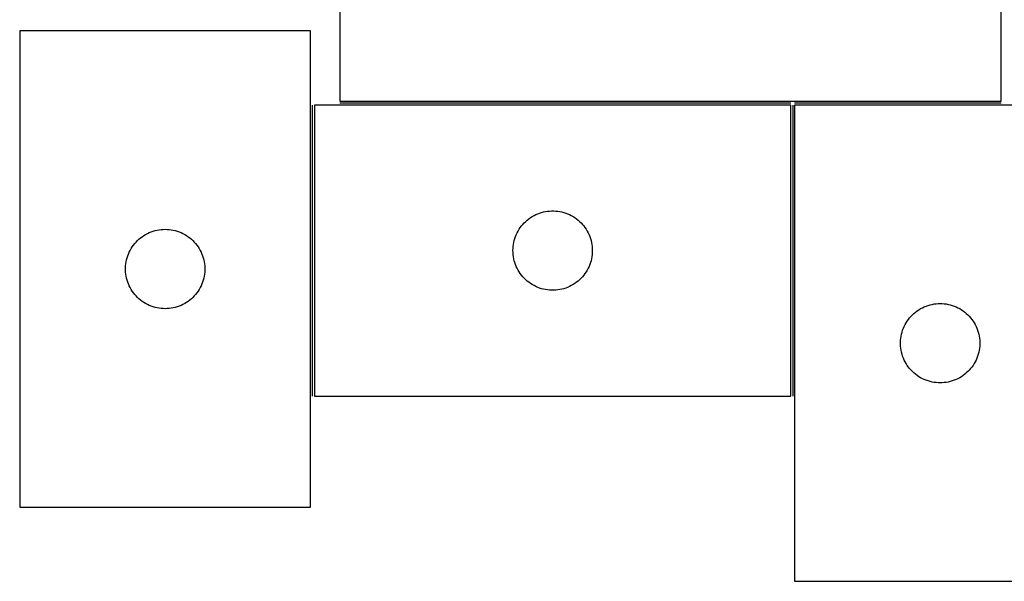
# Model space of a CAD drawing. Header units: millimetres. Extents: x 7 to 1492, y 7 to 488.
# Tile 1 of 6: x 12 to 384, y 7 to 219. Entities that reach past the tile are written whole.
import ezdxf

# ---------------------------------------------------------------- set-up
doc = ezdxf.new("R2010")
doc.units = ezdxf.units.MM
doc.layers.add('COMMON', color=5, linetype='CONTINUOUS', true_color=0x0000ff)
doc.layers.add('CUT', color=7, linetype='CONTINUOUS', true_color=0x000000)

msp = doc.modelspace()

# ---------------------------------------------------------------- linework, layer by layer
at = {"layer": 'COMMON'}
for p, q in [((122.762177, 76.614288), (122.762177, 186.614288)), ((303.512177, 187.364289), (133.082, 187.364289)), ((304.262177, 186.614288), (304.262177, 76.614288)), ((383.082, 187.364289), (305.012178, 187.364289))]:
    msp.add_line(p, q, dxfattribs=at)
at = {"layer": 'CUT'}
for p, q in [((383.082, 188.114289), (383.082, 488.114289)), ((133.082, 288.114289), (133.082, 188.114289)), ((122.012176, 214.649201), (12.012176, 214.649201)), ((12.012176, 214.649201), (12.012176, 34.649201)), ((122.012176, 34.649201), (122.012176, 214.649201)), ((303.512177, 186.614288), (123.512177, 186.614288)), ((123.512177, 186.614288), (123.512177, 76.614288)), ((133.082, 188.114289), (383.082, 188.114289)), ((303.512177, 76.614288), (303.512177, 186.614288)), ((415.012178, 186.614288), (305.012178, 186.614288)), ((305.012178, 186.614288), (305.012178, 6.614288)), ((206.462526, 144.85447), (207.153461, 145.199822)), ((207.153461, 145.199822), (207.861258, 145.509147)), ((207.861258, 145.509147), (208.584041, 145.781626)), ((208.584041, 145.781626), (209.319892, 146.016536)), ((209.319892, 146.016536), (210.066861, 146.213253)), ((210.066861, 146.213253), (210.822965, 146.371257)), ((210.822965, 146.371257), (211.586201, 146.490128)), ((211.586201, 146.490128), (212.354545, 146.569551)), ((212.354545, 146.569551), (213.125958, 146.609315)), ((213.125958, 146.609315), (213.898395, 146.609315)), ((213.898395, 146.609315), (214.669809, 146.569551)), ((214.669809, 146.569551), (215.438152, 146.490128)), ((215.438152, 146.490128), (216.201388, 146.371257)), ((216.201388, 146.371257), (216.957493, 146.213253)), ((216.957493, 146.213253), (217.704461, 146.016536)), ((217.704461, 146.016536), (218.440312, 145.781626)), ((218.440312, 145.781626), (219.163095, 145.509147)), ((219.163095, 145.509147), (219.870893, 145.199822)), ((219.870893, 145.199822), (220.561828, 144.85447)), ((201.75038, 140.92343), (202.245198, 141.51657)), ((202.245198, 141.51657), (202.769894, 142.08345)), ((202.769894, 142.08345), (203.323077, 142.622568)), ((203.323077, 142.622568), (203.903279, 143.132494)), ((203.903279, 143.132494), (204.508963, 143.611876)), ((204.508963, 143.611876), (205.138521, 144.059443)), ((205.138521, 144.059443), (205.790285, 144.474007)), ((205.790285, 144.474007), (206.462526, 144.85447)), ((220.561828, 144.85447), (221.234069, 144.474007)), ((221.234069, 144.474007), (221.885833, 144.059443)), ((221.885833, 144.059443), (222.515391, 143.611876)), ((222.515391, 143.611876), (223.121074, 143.132494)), ((223.121074, 143.132494), (223.701277, 142.622568)), ((223.701277, 142.622568), (224.25446, 142.08345)), ((224.25446, 142.08345), (224.779156, 141.51657)), ((224.779156, 141.51657), (225.273974, 140.92343)), ((59.623955, 137.703479), (60.305769, 138.066507)), ((60.305769, 138.066507), (61.005367, 138.393954)), ((61.005367, 138.393954), (61.720894, 138.684953)), ((61.720894, 138.684953), (62.450453, 138.938732)), ((62.450453, 138.938732), (63.192109, 139.154617)), ((63.192109, 139.154617), (63.943895, 139.332036)), ((63.943895, 139.332036), (64.703817, 139.470519)), ((64.703817, 139.470519), (65.469861, 139.569699)), ((65.469861, 139.569699), (66.239994, 139.629312)), ((66.239994, 139.629312), (67.012176, 139.649201)), ((67.012176, 139.649201), (67.784357, 139.629312)), ((67.784357, 139.629312), (68.554491, 139.569699)), ((68.554491, 139.569699), (69.320534, 139.470519)), ((69.320534, 139.470519), (70.080457, 139.332036)), ((70.080457, 139.332036), (70.832243, 139.154617)), ((70.832243, 139.154617), (71.573898, 138.938732)), ((71.573898, 138.938732), (72.303457, 138.684953)), ((72.303457, 138.684953), (73.018984, 138.393954)), ((73.018984, 138.393954), (73.718583, 138.066507)), ((73.718583, 138.066507), (74.400397, 137.703479)), ((199.767423, 137.621096), (200.094871, 138.320695)), ((200.094871, 138.320695), (200.457898, 139.002509)), ((200.457898, 139.002509), (200.855543, 139.664731)), ((200.855543, 139.664731), (201.286752, 140.305604)), ((201.286752, 140.305604), (201.75038, 140.92343)), ((225.273974, 140.92343), (225.737602, 140.305604)), ((225.737602, 140.305604), (226.16881, 139.664731)), ((226.16881, 139.664731), (226.566455, 139.002509)), ((226.566455, 139.002509), (226.929483, 138.320695)), ((226.929483, 138.320695), (227.25693, 137.621096)), ((55.014587, 133.652415), (55.493969, 134.258099)), ((55.493969, 134.258099), (56.003895, 134.838301)), ((56.003895, 134.838301), (56.543013, 135.391484)), ((56.543013, 135.391484), (57.109894, 135.91618)), ((57.109894, 135.91618), (57.703034, 136.410998)), ((57.703034, 136.410998), (58.320859, 136.874626)), ((58.320859, 136.874626), (58.961733, 137.305834)), ((58.961733, 137.305834), (59.623955, 137.703479)), ((74.400397, 137.703479), (75.062619, 137.305834)), ((75.062619, 137.305834), (75.703492, 136.874626)), ((75.703492, 136.874626), (76.321318, 136.410998)), ((76.321318, 136.410998), (76.914458, 135.91618)), ((76.914458, 135.91618), (77.481338, 135.391484)), ((77.481338, 135.391484), (78.020456, 134.838301)), ((78.020456, 134.838301), (78.530382, 134.258099)), ((78.530382, 134.258099), (79.009764, 133.652415)), ((198.690858, 133.922646), (198.829341, 134.682569)), ((198.829341, 134.682569), (199.006761, 135.434355)), ((199.006761, 135.434355), (199.222646, 136.17601)), ((199.222646, 136.17601), (199.476424, 136.905569)), ((199.476424, 136.905569), (199.767423, 137.621096)), ((227.25693, 137.621096), (227.547929, 136.905569)), ((227.547929, 136.905569), (227.801707, 136.17601)), ((227.801707, 136.17601), (228.017593, 135.434355)), ((228.017593, 135.434355), (228.195012, 134.682569)), ((228.195012, 134.682569), (228.333495, 133.922646)), ((52.844837, 129.577337), (53.117316, 130.300119)), ((53.117316, 130.300119), (53.426642, 131.007917)), ((53.426642, 131.007917), (53.771994, 131.698852)), ((53.771994, 131.698852), (54.152456, 132.371093)), ((54.152456, 132.371093), (54.567021, 133.022857)), ((54.567021, 133.022857), (55.014587, 133.652415)), ((79.009764, 133.652415), (79.457331, 133.022857)), ((79.457331, 133.022857), (79.871895, 132.371093)), ((79.871895, 132.371093), (80.252358, 131.698852)), ((80.252358, 131.698852), (80.59771, 131.007917)), ((80.59771, 131.007917), (80.907035, 130.300119)), ((80.907035, 130.300119), (81.179514, 129.577337)), ((198.512177, 131.614288), (198.532065, 132.386469)), ((198.532065, 130.842106), (198.512177, 131.614288)), ((198.532065, 132.386469), (198.591679, 133.156603)), ((198.591679, 130.071973), (198.532065, 130.842106)), ((198.591679, 133.156603), (198.690858, 133.922646)), ((228.333495, 133.922646), (228.432675, 133.156603)), ((228.432675, 133.156603), (228.492288, 132.386469)), ((228.492288, 130.842106), (228.432675, 130.071973)), ((228.492288, 132.386469), (228.512177, 131.614288)), ((228.512177, 131.614288), (228.492288, 130.842106)), ((52.056913, 125.806833), (52.136336, 126.575176)), ((52.136336, 126.575176), (52.255206, 127.338412)), ((52.255206, 127.338412), (52.41321, 128.094517)), ((52.41321, 128.094517), (52.609928, 128.841485)), ((52.609928, 128.841485), (52.844837, 129.577337)), ((81.179514, 129.577337), (81.414424, 128.841485)), ((81.414424, 128.841485), (81.611141, 128.094517)), ((81.611141, 128.094517), (81.769145, 127.338412)), ((81.769145, 127.338412), (81.888016, 126.575176)), ((81.888016, 126.575176), (81.967439, 125.806833)), ((198.690858, 129.305929), (198.591679, 130.071973)), ((198.829341, 128.546007), (198.690858, 129.305929)), ((199.006761, 127.794221), (198.829341, 128.546007)), ((199.222646, 127.052565), (199.006761, 127.794221)), ((199.476424, 126.323006), (199.222646, 127.052565)), ((227.801707, 127.052565), (227.547929, 126.323006)), ((228.017593, 127.794221), (227.801707, 127.052565)), ((228.195012, 128.546007), (228.017593, 127.794221)), ((228.333495, 129.305929), (228.195012, 128.546007)), ((228.432675, 130.071973), (228.333495, 129.305929)), ((52.017149, 125.03542), (52.056913, 125.806833)), ((52.017149, 124.262982), (52.017149, 125.03542)), ((52.056913, 123.491569), (52.017149, 124.262982)), ((52.136336, 122.723226), (52.056913, 123.491569)), ((81.967439, 123.491569), (81.888016, 122.723226)), ((81.967439, 125.806833), (82.007203, 125.03542)), ((82.007203, 124.262982), (81.967439, 123.491569)), ((82.007203, 125.03542), (82.007203, 124.262982)), ((199.767423, 125.607479), (199.476424, 126.323006)), ((200.094871, 124.907881), (199.767423, 125.607479)), ((200.457898, 124.226067), (200.094871, 124.907881)), ((200.855543, 123.563845), (200.457898, 124.226067)), ((201.286752, 122.922971), (200.855543, 123.563845)), ((201.75038, 122.305146), (201.286752, 122.922971)), ((225.737602, 122.922971), (225.273974, 122.305146)), ((226.16881, 123.563845), (225.737602, 122.922971)), ((226.566455, 124.226067), (226.16881, 123.563845)), ((226.929483, 124.907881), (226.566455, 124.226067)), ((227.25693, 125.607479), (226.929483, 124.907881)), ((227.547929, 126.323006), (227.25693, 125.607479)), ((52.255206, 121.959989), (52.136336, 122.723226)), ((52.41321, 121.203885), (52.255206, 121.959989)), ((52.609928, 120.456916), (52.41321, 121.203885)), ((52.844837, 119.721065), (52.609928, 120.456916)), ((53.117316, 118.998282), (52.844837, 119.721065)), ((81.179514, 119.721065), (80.907035, 118.998282)), ((81.414424, 120.456916), (81.179514, 119.721065)), ((81.611141, 121.203885), (81.414424, 120.456916)), ((81.769145, 121.959989), (81.611141, 121.203885)), ((81.888016, 122.723226), (81.769145, 121.959989)), ((202.245198, 121.712006), (201.75038, 122.305146)), ((202.769894, 121.145125), (202.245198, 121.712006)), ((203.323077, 120.606007), (202.769894, 121.145125)), ((203.903279, 120.096081), (203.323077, 120.606007)), ((204.508963, 119.616699), (203.903279, 120.096081)), ((205.138521, 119.169133), (204.508963, 119.616699)), ((205.790285, 118.754568), (205.138521, 119.169133)), ((221.885833, 119.169133), (221.234069, 118.754568)), ((222.515391, 119.616699), (221.885833, 119.169133)), ((223.121074, 120.096081), (222.515391, 119.616699)), ((223.701277, 120.606007), (223.121074, 120.096081)), ((224.25446, 121.145125), (223.701277, 120.606007)), ((224.779156, 121.712006), (224.25446, 121.145125)), ((225.273974, 122.305146), (224.779156, 121.712006)), ((53.426642, 118.290485), (53.117316, 118.998282)), ((53.771994, 117.59955), (53.426642, 118.290485)), ((54.152456, 116.927309), (53.771994, 117.59955)), ((54.567021, 116.275545), (54.152456, 116.927309)), ((55.014587, 115.645987), (54.567021, 116.275545)), ((55.493969, 115.040303), (55.014587, 115.645987)), ((79.009764, 115.645987), (78.530382, 115.040303)), ((79.457331, 116.275545), (79.009764, 115.645987)), ((79.871895, 116.927309), (79.457331, 116.275545)), ((80.252358, 117.59955), (79.871895, 116.927309)), ((80.59771, 118.290485), (80.252358, 117.59955)), ((80.907035, 118.998282), (80.59771, 118.290485)), ((206.462526, 118.374106), (205.790285, 118.754568)), ((207.153461, 118.028754), (206.462526, 118.374106)), ((207.861258, 117.719428), (207.153461, 118.028754)), ((208.584041, 117.446949), (207.861258, 117.719428)), ((209.319892, 117.21204), (208.584041, 117.446949)), ((210.066861, 117.015322), (209.319892, 117.21204)), ((210.822965, 116.857318), (210.066861, 117.015322)), ((211.586201, 116.738448), (210.822965, 116.857318)), ((212.354545, 116.659025), (211.586201, 116.738448)), ((213.125958, 116.619261), (212.354545, 116.659025)), ((213.898395, 116.619261), (213.125958, 116.619261)), ((214.669809, 116.659025), (213.898395, 116.619261)), ((215.438152, 116.738448), (214.669809, 116.659025)), ((216.201388, 116.857318), (215.438152, 116.738448)), ((216.957493, 117.015322), (216.201388, 116.857318)), ((217.704461, 117.21204), (216.957493, 117.015322)), ((218.440312, 117.446949), (217.704461, 117.21204)), ((219.163095, 117.719428), (218.440312, 117.446949)), ((219.870893, 118.028754), (219.163095, 117.719428)), ((220.561828, 118.374106), (219.870893, 118.028754)), ((221.234069, 118.754568), (220.561828, 118.374106)), ((56.003895, 114.460101), (55.493969, 115.040303)), ((56.543013, 113.906918), (56.003895, 114.460101)), ((57.109894, 113.382222), (56.543013, 113.906918)), ((57.703034, 112.887404), (57.109894, 113.382222)), ((58.320859, 112.423776), (57.703034, 112.887404)), ((58.961733, 111.992567), (58.320859, 112.423776)), ((59.623955, 111.594922), (58.961733, 111.992567)), ((75.062619, 111.992567), (74.400397, 111.594922)), ((75.703492, 112.423776), (75.062619, 111.992567)), ((76.321318, 112.887404), (75.703492, 112.423776)), ((76.914458, 113.382222), (76.321318, 112.887404)), ((77.481338, 113.906918), (76.914458, 113.382222)), ((78.020456, 114.460101), (77.481338, 113.906918)), ((78.530382, 115.040303), (78.020456, 114.460101)), ((60.305769, 111.231895), (59.623955, 111.594922)), ((61.005367, 110.904447), (60.305769, 111.231895)), ((61.720894, 110.613449), (61.005367, 110.904447)), ((62.450453, 110.35967), (61.720894, 110.613449)), ((63.192109, 110.143785), (62.450453, 110.35967)), ((63.943895, 109.966366), (63.192109, 110.143785)), ((64.703817, 109.827882), (63.943895, 109.966366)), ((65.469861, 109.728703), (64.703817, 109.827882)), ((66.239994, 109.669089), (65.469861, 109.728703)), ((67.012176, 109.649201), (66.239994, 109.669089)), ((67.784357, 109.669089), (67.012176, 109.649201)), ((68.554491, 109.728703), (67.784357, 109.669089)), ((69.320534, 109.827882), (68.554491, 109.728703)), ((70.080457, 109.966366), (69.320534, 109.827882)), ((70.832243, 110.143785), (70.080457, 109.966366)), ((71.573898, 110.35967), (70.832243, 110.143785)), ((72.303457, 110.613449), (71.573898, 110.35967)), ((73.018984, 110.904447), (72.303457, 110.613449)), ((73.718583, 111.231895), (73.018984, 110.904447)), ((74.400397, 111.594922), (73.718583, 111.231895)), ((350.109896, 107.881267), (350.703036, 108.376085)), ((350.703036, 108.376085), (351.320861, 108.839713)), ((351.320861, 108.839713), (351.961735, 109.270921)), ((351.961735, 109.270921), (352.623957, 109.668566)), ((352.623957, 109.668566), (353.305771, 110.031594)), ((353.305771, 110.031594), (354.005369, 110.359041)), ((354.005369, 110.359041), (354.720896, 110.65004)), ((354.720896, 110.65004), (355.450455, 110.903818)), ((355.450455, 110.903818), (356.192111, 111.119704)), ((356.192111, 111.119704), (356.943897, 111.297123)), ((356.943897, 111.297123), (357.703819, 111.435606)), ((357.703819, 111.435606), (358.469863, 111.534786)), ((358.469863, 111.534786), (359.239996, 111.594399)), ((359.239996, 111.594399), (360.012178, 111.614288)), ((360.012178, 111.614288), (360.784359, 111.594399)), ((360.784359, 111.594399), (361.554493, 111.534786)), ((361.554493, 111.534786), (362.320536, 111.435606)), ((362.320536, 111.435606), (363.080459, 111.297123)), ((363.080459, 111.297123), (363.832245, 111.119704)), ((363.832245, 111.119704), (364.5739, 110.903818)), ((364.5739, 110.903818), (365.303459, 110.65004)), ((365.303459, 110.65004), (366.018986, 110.359041)), ((366.018986, 110.359041), (366.718585, 110.031594)), ((366.718585, 110.031594), (367.400399, 109.668566)), ((367.400399, 109.668566), (368.062621, 109.270921)), ((368.062621, 109.270921), (368.703494, 108.839713)), ((368.703494, 108.839713), (369.32132, 108.376085)), ((369.32132, 108.376085), (369.91446, 107.881267)), ((346.771996, 103.663939), (347.152458, 104.33618)), ((347.152458, 104.33618), (347.567023, 104.987944)), ((347.567023, 104.987944), (348.014589, 105.617502)), ((348.014589, 105.617502), (348.493971, 106.223185)), ((348.493971, 106.223185), (349.003897, 106.803388)), ((349.003897, 106.803388), (349.543015, 107.356571)), ((349.543015, 107.356571), (350.109896, 107.881267)), ((369.91446, 107.881267), (370.48134, 107.356571)), ((370.48134, 107.356571), (371.020458, 106.803388)), ((371.020458, 106.803388), (371.530384, 106.223185)), ((371.530384, 106.223185), (372.009766, 105.617502)), ((372.009766, 105.617502), (372.457333, 104.987944)), ((372.457333, 104.987944), (372.871897, 104.33618)), ((372.871897, 104.33618), (373.25236, 103.663939)), ((345.413212, 100.059604), (345.60993, 100.806572)), ((345.60993, 100.806572), (345.844839, 101.542423)), ((345.844839, 101.542423), (346.117318, 102.265206)), ((346.117318, 102.265206), (346.426644, 102.973004)), ((346.426644, 102.973004), (346.771996, 103.663939)), ((373.25236, 103.663939), (373.597712, 102.973004)), ((373.597712, 102.973004), (373.907037, 102.265206)), ((373.907037, 102.265206), (374.179516, 101.542423)), ((374.179516, 101.542423), (374.414426, 100.806572)), ((374.414426, 100.806572), (374.611143, 100.059604)), ((345.017151, 97.000506), (345.056915, 97.77192)), ((345.017151, 96.228069), (345.017151, 97.000506)), ((345.056915, 97.77192), (345.136338, 98.540263)), ((345.136338, 98.540263), (345.255208, 99.303499)), ((345.255208, 99.303499), (345.413212, 100.059604)), ((374.611143, 100.059604), (374.769147, 99.303499)), ((374.769147, 99.303499), (374.888018, 98.540263)), ((374.888018, 98.540263), (374.967441, 97.77192)), ((374.967441, 97.77192), (375.007205, 97.000506)), ((375.007205, 97.000506), (375.007205, 96.228069)), ((345.056915, 95.456656), (345.017151, 96.228069)), ((345.136338, 94.688312), (345.056915, 95.456656)), ((345.255208, 93.925076), (345.136338, 94.688312)), ((345.413212, 93.168972), (345.255208, 93.925076)), ((345.60993, 92.422003), (345.413212, 93.168972)), ((374.611143, 93.168972), (374.414426, 92.422003)), ((374.769147, 93.925076), (374.611143, 93.168972)), ((374.888018, 94.688312), (374.769147, 93.925076)), ((374.967441, 95.456656), (374.888018, 94.688312)), ((375.007205, 96.228069), (374.967441, 95.456656)), ((345.844839, 91.686152), (345.60993, 92.422003)), ((346.117318, 90.963369), (345.844839, 91.686152)), ((346.426644, 90.255572), (346.117318, 90.963369)), ((346.771996, 89.564637), (346.426644, 90.255572)), ((347.152458, 88.892396), (346.771996, 89.564637)), ((373.25236, 89.564637), (372.871897, 88.892396)), ((373.597712, 90.255572), (373.25236, 89.564637)), ((373.907037, 90.963369), (373.597712, 90.255572)), ((374.179516, 91.686152), (373.907037, 90.963369)), ((374.414426, 92.422003), (374.179516, 91.686152)), ((347.567023, 88.240632), (347.152458, 88.892396)), ((348.014589, 87.611074), (347.567023, 88.240632)), ((348.493971, 87.00539), (348.014589, 87.611074)), ((349.003897, 86.425188), (348.493971, 87.00539)), ((349.543015, 85.872005), (349.003897, 86.425188)), ((350.109896, 85.347309), (349.543015, 85.872005)), ((370.48134, 85.872005), (369.91446, 85.347309)), ((371.020458, 86.425188), (370.48134, 85.872005)), ((371.530384, 87.00539), (371.020458, 86.425188)), ((372.009766, 87.611074), (371.530384, 87.00539)), ((372.457333, 88.240632), (372.009766, 87.611074)), ((372.871897, 88.892396), (372.457333, 88.240632)), ((350.703036, 84.852491), (350.109896, 85.347309)), ((351.320861, 84.388863), (350.703036, 84.852491)), ((351.961735, 83.957654), (351.320861, 84.388863)), ((352.623957, 83.560009), (351.961735, 83.957654)), ((353.305771, 83.196982), (352.623957, 83.560009)), ((354.005369, 82.869534), (353.305771, 83.196982)), ((354.720896, 82.578535), (354.005369, 82.869534)), ((355.450455, 82.324757), (354.720896, 82.578535)), ((356.192111, 82.108872), (355.450455, 82.324757)), ((356.943897, 81.931452), (356.192111, 82.108872)), ((357.703819, 81.792969), (356.943897, 81.931452)), ((363.080459, 81.931452), (362.320536, 81.792969)), ((363.832245, 82.108872), (363.080459, 81.931452)), ((364.5739, 82.324757), (363.832245, 82.108872)), ((365.303459, 82.578535), (364.5739, 82.324757)), ((366.018986, 82.869534), (365.303459, 82.578535)), ((366.718585, 83.196982), (366.018986, 82.869534)), ((367.400399, 83.560009), (366.718585, 83.196982)), ((368.062621, 83.957654), (367.400399, 83.560009)), ((368.703494, 84.388863), (368.062621, 83.957654)), ((369.32132, 84.852491), (368.703494, 84.388863)), ((369.91446, 85.347309), (369.32132, 84.852491)), ((358.469863, 81.69379), (357.703819, 81.792969)), ((359.239996, 81.634176), (358.469863, 81.69379)), ((360.012178, 81.614288), (359.239996, 81.634176)), ((360.784359, 81.634176), (360.012178, 81.614288)), ((361.554493, 81.69379), (360.784359, 81.634176)), ((362.320536, 81.792969), (361.554493, 81.69379)), ((123.512177, 76.614288), (303.512177, 76.614288)), ((12.012176, 34.649201), (122.012176, 34.649201)), ((305.012178, 6.614288), (415.012178, 6.614288))]:
    msp.add_line(p, q, dxfattribs=at)

doc.saveas('drawing.dxf')
